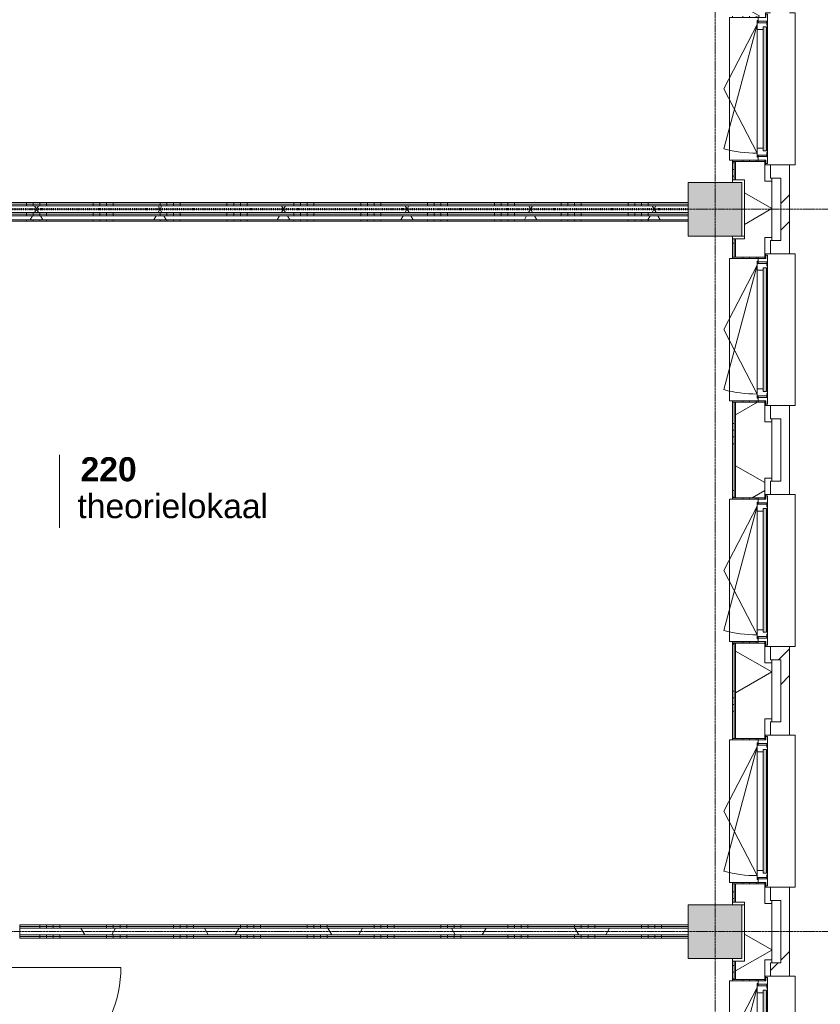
# Model space of a CAD drawing. Header units: millimetres. Extents: x -6115 to 78411, y -6358 to 59618.
# Tile 83 of 99: x 65000 to 70988, y 15657 to 23017. Entities that reach past the tile are written whole.
import ezdxf

# ---------------------------------------------------------------- set-up
doc = ezdxf.new("R2010")
doc.units = ezdxf.units.MM
for name, pattern in [('Dash', [6.35, 3.175, -3.175]), ('Dash dot', [15.875, 6.35, -4.7625, 0, -4.7625]), ('stramien', [22.225, 12.7, -3.175, 3.175, -3.175])]:
    doc.linetypes.add(name, pattern=pattern)
for name, color, linetype, lineweight in [('00_Algemeen', 7, 'Continuous', 35), ('05_Bouwplaatsvoorzieningen', 7, 'Continuous', 9), ('22_Metselwerk', 7, 'Continuous', 9), ('25_Metaalconstructiewerk', 7, 'Continuous', 9), ('30_Kozijnen-ramen-deuren', 7, 'Continuous', 9), ('42_Dekvloeren en vloersystemen', 7, 'Continuous', 9)]:
    doc.layers.add(name, color=color, linetype=linetype, lineweight=lineweight)
doc.styles.add('Arial_1', font='arial.ttf', dxfattribs={"height": 180})
doc.styles.add('Arial_B', font='arialbd.ttf', dxfattribs={"height": 180})
pattern_1 = [(270, (67300, 16250), (500, 2e-12), []), (270, (67250, 16250), (500, 2e-12), []), (270, (67200, 16250), (500, 2e-12), []), (270, (67150, 16250), (500, 2e-12), [])]
pattern_2 = [(60, (0, 0), (-692.82, 400), []), (120, (0, 0), (-692.82, -400), [])]
pattern_3 = [(270, (65700, 21650), (500, 2e-12), []), (270, (65650, 21650), (500, 2e-12), []), (270, (65600, 21650), (500, 2e-12), []), (270, (65550, 21650), (500, 2e-12), [])]
pattern_4 = [(45, (400, -4e-13), (-565.6854, 565.6854), []), (45, (600, -6e-13), (-565.6854, 565.6854), [])]

# ---------------------------------------------------------------- blocks, each defined once
blk = doc.blocks.new('Direct Shape - 2410-10368 v1 - IFC-model constructie _zonder onderbouw_ _MM21228_-1202395-02 tweede verdieping overzicht')
at = {"layer": '25_Metaalconstructiewerk'}
blk.add_hatch(color=256, dxfattribs=at).paths.add_polyline_path([(-200, -200), (200, -200), (200, 200), (-200, 200), (-200, 5.9)])
for p, q in [((200, 200), (-200, 200)), ((-200, 200), (-200, -200)), ((200, -200), (200, 200)), ((-200, -200), (200, -200))]:
    blk.add_line(p, q, dxfattribs=at)
blk = doc.blocks.new('Direct Shape - NLRS_28_SC_TLB_kolom vierkant prefab_gen_AT_kolom vierkant_gen_lxb 400x400_800312-1202490-02 tweede verdieping overzicht')
blk.add_blockref('Direct Shape - 2410-10368 v1 - IFC-model constructie _zonder onderbouw_ _MM21228_-1202395-02 tweede verdieping overzicht', (0, 0))
blk = doc.blocks.new('Direct Shape - NLRS_28_SC_TLB_kolom vierkant prefab_gen_AT_kolom vierkant_gen_lxb 400x400_800314-1202492-02 tweede verdieping overzicht')
blk.add_blockref('Direct Shape - 2410-10368 v1 - IFC-model constructie _zonder onderbouw_ _MM21228_-1202395-02 tweede verdieping overzicht', (0, 0))
blk = doc.blocks.new('2410-10368 v1 - IFC-model constructie _zonder onderbouw_ _MM21228__ifc-1-02 tweede verdieping overzicht')
at = {"layer": '25_Metaalconstructiewerk', "lineweight": 9}
for name, p in [('Direct Shape - NLRS_28_SC_TLB_kolom vierkant prefab_gen_AT_kolom vierkant_gen_lxb 400x400_800314-1202492-02 tweede verdieping overzicht', (70200, 21600)), ('Direct Shape - NLRS_28_SC_TLB_kolom vierkant prefab_gen_AT_kolom vierkant_gen_lxb 400x400_800312-1202490-02 tweede verdieping overzicht', (70200, 16200))]:
    blk.add_blockref(name, p, dxfattribs=at)
blk = doc.blocks.new('31_AEE_kozijnen_KA1_CS77 - AEE_CS 77_Raam merk A1-6832846-02 tweede verdieping overzicht')
at = {"layer": '30_Kozijnen-ramen-deuren', "true_color": 0xcccccc}
blk.add_hatch(color=254, dxfattribs=at).paths.add_polyline_path([(-462.5, -231.3), (462.5, -231.3), (462.5, -207.3), (-462.5, -207.3)])
at = {"layer": '30_Kozijnen-ramen-deuren'}
for p, q in [((-481.5, -199.5), (-557.5, -199.5)), ((-557.5, -199.5), (-557.5, -212.3)), ((-557.5, -212.3), (-532.5, -212.3)), ((-532.5, -212.3), (-532.5, -267.5)), ((-506.5, -203.3), (-481.5, -203.3)), ((-506.5, -267.5), (-506.5, -203.3)), ((-494.5, -203.8), (-494.5, -272.5)), ((-476.5, -203.8), (-494.5, -203.8)), ((-481.5, -199.5), (-476.5, -199.5)), ((-481.5, -203.3), (-481.5, -199.5)), ((-476.5, -203.3), (-481.5, -203.3)), ((-443.5, -199.5), (-476.5, -199.5)), ((-476.5, -199.5), (-476.5, -203.8)), ((-462.5, -231.3), (-462.5, -207.3)), ((-462.5, -231.3), (-462.5, -207.3)), ((-462.5, -207.3), (462.5, -207.3)), ((443.5, -199.5), (-443.5, -199.5)), ((-443.5, -207.3), (-443.5, -199.5)), ((443.5, -199.5), (443.5, -207.3)), ((476.5, -199.5), (443.5, -199.5)), ((462.5, -207.3), (462.5, -231.3)), ((462.5, -231.3), (462.5, -207.3)), ((476.5, -199.5), (481.5, -199.5)), ((476.5, -203.8), (476.5, -199.5)), ((481.5, -203.3), (476.5, -203.3)), ((494.5, -203.8), (476.5, -203.8)), ((481.5, -199.5), (481.5, -203.3)), ((557.5, -199.5), (481.5, -199.5)), ((481.5, -203.3), (506.5, -203.3)), ((494.5, -272.5), (494.5, -203.8)), ((506.5, -203.3), (506.5, -267.5)), ((532.5, -267.5), (532.5, -212.3)), ((532.5, -212.3), (557.5, -212.3)), ((557.5, -212.3), (557.5, -199.5)), ((-532.5, -267.5), (-506.5, -267.5)), ((-494.5, -272.5), (-511.5, -272.5)), ((-511.5, -272.5), (-511.5, -276.5)), ((-511.5, -276.5), (-443.5, -276.5)), ((-494.5, -267.5), (-506.5, -267.5)), ((-481.5, -276.5), (0, -525.7)), ((-481.5, -276.5), (448.7, -525.7)), ((462.5, -231.3), (-462.5, -231.3)), ((-443.5, -276.5), (-443.5, -231.3)), ((443.5, -276.5), (-443.5, -276.5)), ((0, -525.7), (481.5, -276.5)), ((443.5, -231.3), (443.5, -276.5)), ((443.5, -276.5), (511.5, -276.5)), ((506.5, -267.5), (494.5, -267.5)), ((511.5, -272.5), (494.5, -272.5)), ((506.5, -267.5), (532.5, -267.5)), ((511.5, -276.5), (511.5, -272.5))]:
    blk.add_line(p, q, dxfattribs=at)
blk.add_arc((-481.5, -276.5), 963, 345, 360, dxfattribs=at)
blk = doc.blocks.new('31_AEE_DAI_Dagkant_Interieur - Zonder Onderkant-V104-02 tweede verdieping overzicht')
at = {"layer": '05_Bouwplaatsvoorzieningen'}
h = blk.add_hatch(dxfattribs=at)
h.set_pattern_fill('FP_209', color=256, style=0, pattern_type=2)
h.set_pattern_definition([(180, (15300, -70591.5), (6e-14, -500), []), (180, (15300, -70541.5), (6e-14, -500), []), (180, (15300, -70491.5), (6e-14, -500), []), (180, (15300, -70441.5), (6e-14, -500), [])])
h.paths.add_polyline_path([(542.5, -267.5), (533, -267.5), (533, -461.5), (542.5, -461.5), (542.5, -437)])
h.paths.add_polyline_path([(-533, -267.5), (-542.5, -267.5), (-542.5, -461.5), (-533, -461.5), (-533, -371.5)])
for p, q in [((-533, -267.5), (-542.5, -267.5)), ((-533, -461.5), (-533, -267.5)), ((533, -267.5), (533, -461.5)), ((542.5, -267.5), (533, -267.5)), ((-542.5, -461.5), (-533, -461.5)), ((533, -461.5), (542.5, -461.5))]:
    blk.add_line(p, q, dxfattribs=at)
blk = doc.blocks.new('42_AEE_VE_vensterbank - Standaard-6843292-02 tweede verdieping overzicht')
at = {"layer": '05_Bouwplaatsvoorzieningen'}
for p, q in [((-532.5, -482.5), (-532.5, -267.5)), ((532.5, -267.5), (532.5, -482.5)), ((-532.5, -482.5), (532.5, -482.5))]:
    blk.add_line(p, q, dxfattribs=at)
blk = doc.blocks.new('31_AEE_DAI_Dagkant_Interieur - Zonder Onderkant-V107-02 tweede verdieping overzicht')
at = {"layer": '05_Bouwplaatsvoorzieningen'}
h = blk.add_hatch(dxfattribs=at)
h.set_pattern_fill('FP_212', color=256, style=0, pattern_type=2)
h.set_pattern_definition([(180, (20700, -70591.5), (6e-14, -500), []), (180, (20700, -70541.5), (6e-14, -500), []), (180, (20700, -70491.5), (6e-14, -500), []), (180, (20700, -70441.5), (6e-14, -500), [])])
h.paths.add_polyline_path([(542.5, -267.5), (533, -267.5), (533, -461.5), (542.5, -461.5), (542.5, -437)])
h.paths.add_polyline_path([(-533, -267.5), (-542.5, -267.5), (-542.5, -461.5), (-533, -461.5), (-533, -371.5)])
for p, q in [((-533, -267.5), (-542.5, -267.5)), ((-533, -461.5), (-533, -267.5)), ((533, -267.5), (533, -461.5)), ((542.5, -267.5), (533, -267.5)), ((-542.5, -461.5), (-533, -461.5)), ((533, -461.5), (542.5, -461.5))]:
    blk.add_line(p, q, dxfattribs=at)
blk = doc.blocks.new('31_AEE_DAI_Dagkant_Interieur - Zonder Onderkant-V108-02 tweede verdieping overzicht')
at = {"layer": '05_Bouwplaatsvoorzieningen'}
h = blk.add_hatch(dxfattribs=at)
h.set_pattern_fill('FP_213', color=256, style=0, pattern_type=2)
h.set_pattern_definition([(180, (18900, -70591.5), (6e-14, -500), []), (180, (18900, -70541.5), (6e-14, -500), []), (180, (18900, -70491.5), (6e-14, -500), []), (180, (18900, -70441.5), (6e-14, -500), [])])
h.paths.add_polyline_path([(542.5, -267.5), (533, -267.5), (533, -461.5), (542.5, -461.5), (542.5, -437)])
h.paths.add_polyline_path([(-533, -267.5), (-542.5, -267.5), (-542.5, -461.5), (-533, -461.5), (-533, -437)])
for p, q in [((-533, -267.5), (-542.5, -267.5)), ((-533, -461.5), (-533, -267.5)), ((533, -267.5), (533, -461.5)), ((542.5, -267.5), (533, -267.5)), ((-542.5, -461.5), (-533, -461.5)), ((533, -461.5), (542.5, -461.5))]:
    blk.add_line(p, q, dxfattribs=at)
blk = doc.blocks.new('31_AEE_DAI_Dagkant_Interieur - Zonder Onderkant-V109-02 tweede verdieping overzicht')
at = {"layer": '05_Bouwplaatsvoorzieningen'}
h = blk.add_hatch(dxfattribs=at)
h.set_pattern_fill('FP_214', color=256, style=0, pattern_type=2)
h.set_pattern_definition([(180, (17100, -70591.5), (6e-14, -500), []), (180, (17100, -70541.5), (6e-14, -500), []), (180, (17100, -70491.5), (6e-14, -500), []), (180, (17100, -70441.5), (6e-14, -500), [])])
h.paths.add_polyline_path([(542.5, -267.5), (533, -267.5), (533, -461.5), (542.5, -461.5), (542.5, -371.5)])
h.paths.add_polyline_path([(-533, -267.5), (-542.5, -267.5), (-542.5, -461.5), (-533, -461.5), (-533, -437)])
for p, q in [((-533, -267.5), (-542.5, -267.5)), ((-533, -461.5), (-533, -267.5)), ((533, -267.5), (533, -461.5)), ((542.5, -267.5), (533, -267.5)), ((-542.5, -461.5), (-533, -461.5)), ((533, -461.5), (542.5, -461.5))]:
    blk.add_line(p, q, dxfattribs=at)
blk = doc.blocks.new('31_AEE_DAI_Dagkant_Interieur - Zonder Onderkant-V112-02 tweede verdieping overzicht')
at = {"layer": '05_Bouwplaatsvoorzieningen'}
h = blk.add_hatch(dxfattribs=at)
h.set_pattern_fill('FP_217', color=256, style=0, pattern_type=2)
h.set_pattern_definition([(180, (22500, -70591.5), (6e-14, -500), []), (180, (22500, -70541.5), (6e-14, -500), []), (180, (22500, -70491.5), (6e-14, -500), []), (180, (22500, -70441.5), (6e-14, -500), [])])
h.paths.add_polyline_path([(542.5, -267.5), (533, -267.5), (533, -461.5), (542.5, -461.5), (542.5, -371.5)])
h.paths.add_polyline_path([(-533, -267.5), (-542.5, -267.5), (-542.5, -461.5), (-533, -461.5), (-533, -437)])
for p, q in [((-533, -267.5), (-542.5, -267.5)), ((-533, -461.5), (-533, -267.5)), ((533, -267.5), (533, -461.5)), ((542.5, -267.5), (533, -267.5)), ((-542.5, -461.5), (-533, -461.5)), ((533, -461.5), (542.5, -461.5))]:
    blk.add_line(p, q, dxfattribs=at)
blk = doc.blocks.new('21_AEE_WA_lekdorpel - 21_AEE_WA_lekdorpel-6866276-02 tweede verdieping overzicht')
at = {"layer": '05_Bouwplaatsvoorzieningen'}
for p, q in [((-567.5, -34), (-567.5, 8)), ((-567.5, 8), (567.5, 8)), ((567.5, 8), (567.5, -34)), ((-567.5, -213), (-567.5, -176)), ((-567.5, -215), (-567.5, -213)), ((-532.5, -213), (-567.5, -213)), ((-532.5, -215), (-567.5, -215)), ((567.5, -213), (532.5, -213)), ((567.5, -215), (532.5, -215)), ((567.5, -176), (567.5, -213)), ((567.5, -213), (567.5, -215))]:
    blk.add_line(p, q, dxfattribs=at)
blk = doc.blocks.new('30_AEE_VO_draairichting - 30_AEE_VO_draairichting-8193140-02 tweede verdieping overzicht')
at = {"layer": '30_Kozijnen-ramen-deuren'}
blk.add_line((-450, 900), (-450, 0), dxfattribs=at)
blk.add_arc((-450, 0), 900, 360, 90, dxfattribs=at)
blk = doc.blocks.new('00_AEE_tag_ruimte_klein - Naam _ nummer-752176-02 tweede verdieping overzicht')
at = {"layer": '00_Algemeen', "lineweight": 9}
for p, q in [((-8.061, 7.172), (-8.061, 4.245)), ((-8.061, 4.468), (-8.061, 1.718))]:
    blk.add_line(p, q, dxfattribs=at)

msp = doc.modelspace()

# ---------------------------------------------------------------- hatches: boundary and pattern name
at = {"layer": '22_Metselwerk'}
h = msp.add_hatch(dxfattribs=at)
h.set_pattern_fill('FP_206', color=256, angle=45, style=0, pattern_type=2)
h.set_pattern_definition(pattern_4)
h.paths.add_polyline_path([(70757.5, 4908.5), (70757.5, 5732.5), (70691.5, 5732.5), (70691.5, 4908.5)])
h.paths.add_polyline_path([(70757.5, 6867.5), (70757.5, 7532.5), (70691.5, 7532.5), (70691.5, 6867.5)])
h.paths.add_polyline_path([(70757.5, 8667.5), (70757.5, 9332.5), (70691.5, 9332.5), (70691.5, 8667.5), (70740.2, 8667.5)])
h.paths.add_polyline_path([(70757.5, 10467.5), (70757.5, 11132.5), (70691.5, 11132.5), (70691.5, 10467.5), (70740.2, 10467.5)])
h.paths.add_polyline_path([(70757.5, 12267.5), (70757.5, 12932.5), (70691.5, 12932.5), (70691.5, 12267.5)])
h.paths.add_polyline_path([(70757.5, 14067.5), (70757.5, 14732.5), (70691.5, 14732.5), (70691.5, 14067.5), (70740.2, 14067.5)])
h.paths.add_polyline_path([(70757.5, 15867.5), (70757.5, 16532.5), (70691.5, 16532.5), (70691.5, 15867.5), (70740.2, 15867.5)])
h.paths.add_polyline_path([(70757.5, 17667.5), (70757.5, 18332.5), (70691.5, 18332.5), (70691.5, 17667.5), (70740.2, 17667.5)])
h.paths.add_polyline_path([(70757.5, 19467.5), (70757.5, 20132.5), (70691.5, 20132.5), (70691.5, 19467.5), (70740.2, 19467.5)])
h.paths.add_polyline_path([(70757.5, 21267.5), (70757.5, 21932.5), (70691.5, 21932.5), (70691.5, 21267.5), (70740.2, 21267.5)])
h.paths.add_polyline_path([(70757.5, 23067.5), (70757.5, 23732.5), (70691.5, 23732.5), (70691.5, 23067.5), (70740.2, 23067.5)])
h.paths.add_polyline_path([(70757.5, 24867.5), (70757.5, 25532.5), (70691.5, 25532.5), (70691.5, 24867.5), (70740.2, 24867.5)])
h.paths.add_polyline_path([(70757.5, 26667.5), (70757.5, 27332.5), (70691.5, 27332.5), (70691.5, 26667.5), (70740.2, 26667.5)])
h.paths.add_polyline_path([(70757.5, 28467.5), (70757.5, 29132.5), (70691.5, 29132.5), (70691.5, 28467.5), (70740.2, 28467.5)])
h.paths.add_polyline_path([(70757.5, 30267.5), (70757.5, 30932.5), (70691.5, 30932.5), (70691.5, 30267.5)])
h.paths.add_polyline_path([(70757.5, 32067.5), (70757.5, 32732.5), (70691.5, 32732.5), (70691.5, 32067.5), (70740.2, 32067.5)])
h.paths.add_polyline_path([(70757.5, 33867.5), (70757.5, 34532.5), (70691.5, 34532.5), (70691.5, 33867.5), (70740.2, 33867.5)])
h.paths.add_polyline_path([(70757.5, 35667.5), (70757.5, 36332.5), (70691.5, 36332.5), (70691.5, 35667.5)])
h.paths.add_polyline_path([(70757.5, 37467.5), (70757.5, 38132.5), (70691.5, 38132.5), (70691.5, 37467.5), (70740.2, 37467.5)])
h.paths.add_polyline_path([(70757.5, 39267.5), (70757.5, 39932.5), (70691.5, 39932.5), (70691.5, 39267.5), (70740.2, 39267.5)])
h.paths.add_polyline_path([(70757.5, 41067.5), (70757.5, 41732.5), (70691.5, 41732.5), (70691.5, 41067.5)])
h.paths.add_polyline_path([(70757.5, 42867.5), (70757.5, 43532.5), (70691.5, 43532.5), (70691.5, 42867.5), (70740.2, 42867.5)])
h.paths.add_polyline_path([(70757.5, 44667.5), (70757.5, 45332.5), (70691.5, 45332.5), (70691.5, 44667.5)])
h.paths.add_polyline_path([(70757.5, 46467.5), (70757.5, 47139), (70691.5, 47139), (70691.5, 46467.5), (70740.2, 46467.5)])
h.paths.add_polyline_path([(70757.5, 48274), (70757.5, 49157), (70691.5, 49157), (70691.5, 48274), (70740.2, 48274)])
h = msp.add_hatch(dxfattribs=at)
h.set_pattern_fill('FP_205', color=256, angle=60, style=0, pattern_type=2)
h.set_pattern_definition([(150, (70624.5, 27147.25), (-300, -519.615), []), (210, (70624.5, 27147.25), (300, -519.615), [])])
h.paths.add_polyline_path([(70420, 5245.5), (70624.5, 5245.5), (70624.5, 5610), (70572.5, 5610), (70572.5, 5757.5), (70354.5, 5757.5), (70354.5, 5620), (70420, 5620), (70420, 5257.5)])
h.paths.add_polyline_path([(70572.5, 6842.5), (70572.5, 6990), (70624.5, 6990), (70624.5, 7410), (70572.5, 7410), (70572.5, 7557.5), (70354.5, 7557.5), (70354.5, 6842.5)])
h.paths.add_polyline_path([(70572.5, 8642.5), (70572.5, 8790), (70624.5, 8790), (70624.5, 9210), (70572.5, 9210), (70572.5, 9357.5), (70354.5, 9357.5), (70354.5, 8642.5)])
h.paths.add_polyline_path([(70572.5, 10442.5), (70572.5, 10590), (70624.5, 10590), (70624.5, 11010), (70572.5, 11010), (70572.5, 11157.5), (70354.5, 11157.5), (70354.5, 11020), (70420, 11020), (70420, 10580), (70354.5, 10580), (70354.5, 10442.5)])
h.paths.add_polyline_path([(70572.5, 12242.5), (70572.5, 12390), (70624.5, 12390), (70624.5, 12810), (70572.5, 12810), (70572.5, 12957.5), (70354.5, 12957.5), (70354.5, 12242.5)])
h.paths.add_polyline_path([(70572.5, 14042.5), (70572.5, 14190), (70624.5, 14190), (70624.5, 14610), (70572.5, 14610), (70572.5, 14757.5), (70354.5, 14757.5), (70354.5, 14042.5)])
h.paths.add_polyline_path([(70572.5, 15842.5), (70572.5, 15990), (70624.5, 15990), (70624.5, 16410), (70572.5, 16410), (70572.5, 16557.5), (70354.5, 16557.5), (70354.5, 16420), (70420, 16420), (70420, 15980), (70354.5, 15980), (70354.5, 15842.5)])
h.paths.add_polyline_path([(70572.5, 17642.5), (70572.5, 17790), (70624.5, 17790), (70624.5, 18210), (70572.5, 18210), (70572.5, 18357.5), (70354.5, 18357.5), (70354.5, 17642.5)])
h.paths.add_polyline_path([(70572.5, 19442.5), (70572.5, 19590), (70624.5, 19590), (70624.5, 20010), (70572.5, 20010), (70572.5, 20157.5), (70354.5, 20157.5), (70354.5, 19442.5)])
h.paths.add_polyline_path([(70572.5, 21242.5), (70572.5, 21390), (70624.5, 21390), (70624.5, 21810), (70572.5, 21810), (70572.5, 21957.5), (70354.5, 21957.5), (70354.5, 21820), (70420, 21820), (70420, 21380), (70354.5, 21380), (70354.5, 21242.5)])
h.paths.add_polyline_path([(70572.5, 23042.5), (70572.5, 23190), (70624.5, 23190), (70624.5, 23610), (70572.5, 23610), (70572.5, 23757.5), (70354.5, 23757.5), (70354.5, 23042.5)])
h.paths.add_polyline_path([(70572.5, 24842.5), (70572.5, 24990), (70624.5, 24990), (70624.5, 25410), (70572.5, 25410), (70572.5, 25557.5), (70354.5, 25557.5), (70354.5, 24842.5)])
h.paths.add_polyline_path([(70572.5, 26642.5), (70572.5, 26790), (70624.5, 26790), (70624.5, 27210), (70572.5, 27210), (70572.5, 27357.5), (70354.5, 27357.5), (70354.5, 27220), (70420, 27220), (70420, 26780), (70354.5, 26780), (70354.5, 26642.5)])
h.paths.add_polyline_path([(70572.5, 28442.5), (70572.5, 28590), (70624.5, 28590), (70624.5, 29010), (70572.5, 29010), (70572.5, 29157.5), (70354.5, 29157.5), (70354.5, 28442.5)])
h.paths.add_polyline_path([(70572.5, 30242.5), (70572.5, 30390), (70624.5, 30390), (70624.5, 30810), (70572.5, 30810), (70572.5, 30957.5), (70354.5, 30957.5), (70354.5, 30242.5)])
h.paths.add_polyline_path([(70572.5, 32042.5), (70572.5, 32190), (70624.5, 32190), (70624.5, 32610), (70572.5, 32610), (70572.5, 32757.5), (70354.5, 32757.5), (70354.5, 32620), (70420, 32620), (70420, 32180), (70354.5, 32180), (70354.5, 32042.5)])
h.paths.add_polyline_path([(70572.5, 33842.5), (70572.5, 33990), (70624.5, 33990), (70624.5, 34410), (70572.5, 34410), (70572.5, 34557.5), (70354.5, 34557.5), (70354.5, 33842.5)])
h.paths.add_polyline_path([(70572.5, 35642.5), (70572.5, 35790), (70624.5, 35790), (70624.5, 36210), (70572.5, 36210), (70572.5, 36357.5), (70354.5, 36357.5), (70354.5, 35642.5)])
h.paths.add_polyline_path([(70572.5, 37442.5), (70572.5, 37590), (70624.5, 37590), (70624.5, 38010), (70572.5, 38010), (70572.5, 38157.5), (70354.5, 38157.5), (70354.5, 38020), (70420, 38020), (70420, 37580), (70354.5, 37580), (70354.5, 37442.5)])
h.paths.add_polyline_path([(70572.5, 39242.5), (70572.5, 39390), (70624.5, 39390), (70624.5, 39810), (70572.5, 39810), (70572.5, 39957.5), (70354.5, 39957.5), (70354.5, 39242.5)])
h.paths.add_polyline_path([(70572.5, 41042.5), (70572.5, 41190), (70624.5, 41190), (70624.5, 41610), (70572.5, 41610), (70572.5, 41757.5), (70354.5, 41757.5), (70354.5, 41042.5)])
h.paths.add_polyline_path([(70572.5, 42842.5), (70572.5, 42990), (70624.5, 42990), (70624.5, 43410), (70572.5, 43410), (70572.5, 43557.5), (70354.5, 43557.5), (70354.5, 43420), (70420, 43420), (70420, 42980), (70354.5, 42980), (70354.5, 42842.5)])
h.paths.add_polyline_path([(70572.5, 44642.5), (70572.5, 44790), (70624.5, 44790), (70624.5, 45210), (70572.5, 45210), (70572.5, 45357.5), (70354.5, 45357.5), (70354.5, 44642.5)])
h.paths.add_polyline_path([(70572.5, 46442.5), (70572.5, 46590), (70624.5, 46590), (70624.5, 47016.5), (70572.5, 47016.5), (70572.5, 47164), (70354.5, 47164), (70354.5, 46442.5)])
h.paths.add_polyline_path([(70572.5, 48249), (70572.5, 48396.5), (70624.5, 48396.5), (70624.5, 49024.5), (70354.5, 49024.5), (70354.5, 48820), (70420, 48820), (70420, 48380), (70354.5, 48380), (70354.5, 48249)])
h = msp.add_hatch(dxfattribs=at)
h.set_pattern_fill('FP_204', color=256, angle=90, style=0, pattern_type=2)
h.set_pattern_definition([(180, (70624.5, 27347.25), (2e-12, -500), []), (180, (70624.5, 27397.25), (2e-12, -500), []), (180, (70624.5, 27447.25), (2e-12, -500), []), (180, (70624.5, 27497.25), (2e-12, -500), [])])
h.paths.add_polyline_path([(70330, 5620), (70342.5, 5620), (70342.5, 5757.5), (70330, 5757.5)])
h.paths.add_polyline_path([(70342.5, 6842.5), (70342.5, 7557.5), (70330, 7557.5), (70330, 6842.5)])
h.paths.add_polyline_path([(70342.5, 8642.5), (70342.5, 9357.5), (70330, 9357.5), (70330, 8642.5)])
h.paths.add_polyline_path([(70342.5, 10442.5), (70342.5, 10580), (70330, 10580), (70330, 10442.5)])
h.paths.add_polyline_path([(70342.5, 11020), (70342.5, 11157.5), (70330, 11157.5), (70330, 11020)])
h.paths.add_polyline_path([(70342.5, 12242.5), (70342.5, 12957.5), (70330, 12957.5), (70330, 12242.5)])
h.paths.add_polyline_path([(70342.5, 14042.5), (70342.5, 14757.5), (70330, 14757.5), (70330, 14042.5)])
h.paths.add_polyline_path([(70342.5, 15842.5), (70342.5, 15980), (70330, 15980), (70330, 15842.5)])
h.paths.add_polyline_path([(70330, 16420), (70342.5, 16420), (70342.5, 16557.5), (70330, 16557.5)])
h.paths.add_polyline_path([(70342.5, 17642.5), (70342.5, 18357.5), (70330, 18357.5), (70330, 17642.5)])
h.paths.add_polyline_path([(70342.5, 19442.5), (70342.5, 20157.5), (70330, 20157.5), (70330, 19442.5)])
h.paths.add_polyline_path([(70342.5, 21242.5), (70342.5, 21380), (70330, 21380), (70330, 21242.5)])
h.paths.add_polyline_path([(70330, 21820), (70342.5, 21820), (70342.5, 21957.5), (70330, 21957.5)])
h.paths.add_polyline_path([(70342.5, 23042.5), (70342.5, 23757.5), (70330, 23757.5), (70330, 23042.5)])
h.paths.add_polyline_path([(70342.5, 24842.5), (70342.5, 25557.5), (70330, 25557.5), (70330, 24842.5)])
h.paths.add_polyline_path([(70342.5, 26642.5), (70342.5, 26780), (70330, 26780), (70330, 26642.5)])
h.paths.add_polyline_path([(70342.5, 27220), (70342.5, 27357.5), (70330, 27357.5), (70330, 27220)])
h.paths.add_polyline_path([(70342.5, 28442.5), (70342.5, 29157.5), (70330, 29157.5), (70330, 28442.5)])
h.paths.add_polyline_path([(70342.5, 30242.5), (70342.5, 30957.5), (70330, 30957.5), (70330, 30242.5)])
h.paths.add_polyline_path([(70342.5, 32042.5), (70342.5, 32180), (70330, 32180), (70330, 32042.5)])
h.paths.add_polyline_path([(70330, 32620), (70342.5, 32620), (70342.5, 32757.5), (70330, 32757.5), (70330, 32668.8)])
h.paths.add_polyline_path([(70342.5, 33842.5), (70342.5, 34557.5), (70330, 34557.5), (70330, 33842.5)])
h.paths.add_polyline_path([(70342.5, 35642.5), (70342.5, 36357.5), (70330, 36357.5), (70330, 35642.5)])
h.paths.add_polyline_path([(70342.5, 37442.5), (70342.5, 37580), (70330, 37580), (70330, 37442.5)])
h.paths.add_polyline_path([(70330, 38020), (70342.5, 38020), (70342.5, 38157.5), (70330, 38157.5)])
h.paths.add_polyline_path([(70342.5, 39242.5), (70342.5, 39957.5), (70330, 39957.5), (70330, 39242.5)])
h.paths.add_polyline_path([(70342.5, 41042.5), (70342.5, 41757.5), (70330, 41757.5), (70330, 41042.5)])
h.paths.add_polyline_path([(70342.5, 42842.5), (70342.5, 42980), (70330, 42980), (70330, 42842.5)])
h.paths.add_polyline_path([(70330, 43420), (70342.5, 43420), (70342.5, 43557.5), (70330, 43557.5)])
h.paths.add_polyline_path([(70342.5, 44642.5), (70342.5, 45357.5), (70330, 45357.5), (70330, 44642.5)])
h.paths.add_polyline_path([(70342.5, 46442.5), (70342.5, 47164), (70330, 47164), (70330, 46442.5)])
h.paths.add_polyline_path([(70342.5, 48249), (70342.5, 48380), (70330, 48380), (70330, 48249)])
h = msp.add_hatch(dxfattribs=at)
h.set_pattern_fill('FP_14', color=256, angle=-270, style=0, pattern_type=2)
h.set_pattern_definition(pattern_3)
h.paths.add_polyline_path([(70000, 21637.5), (70000, 21650), (61800, 21650), (61800, 21637.5), (68927.3, 21637.5)])
h = msp.add_hatch(dxfattribs=at)
h.set_pattern_fill('FP_14', color=256, angle=-270, style=0, pattern_type=2)
h.set_pattern_definition(pattern_3)
h.paths.add_polyline_path([(70000, 21625), (70000, 21637.5), (61800, 21637.5), (61800, 21625), (68927.3, 21625)])
h = msp.add_hatch(dxfattribs=at)
h.set_pattern_fill('FP_2', color=256, angle=60, style=0, pattern_type=2)
h.set_pattern_definition(pattern_2)
h.paths.add_polyline_path([(70000, 21575), (70000, 21625), (61800, 21625), (61800, 21575), (68927.3, 21575)])
h = msp.add_hatch(dxfattribs=at)
h.set_pattern_fill('FP_14', color=256, angle=-270, style=0, pattern_type=2)
h.set_pattern_definition(pattern_3)
h.paths.add_polyline_path([(70000, 21562.5), (70000, 21575), (61800, 21575), (61800, 21562.5), (68927.3, 21562.5)])
h = msp.add_hatch(dxfattribs=at)
h.set_pattern_fill('FP_2', color=256, angle=60, style=0, pattern_type=2)
h.set_pattern_definition(pattern_2)
h.paths.add_polyline_path([(70000, 21520), (70000, 21550), (61775, 21550), (61775, 21520), (68927.3, 21520)])
h = msp.add_hatch(dxfattribs=at)
h.set_pattern_fill('FP_14', color=256, angle=-270, style=0, pattern_type=2)
h.set_pattern_definition(pattern_3)
h.paths.add_polyline_path([(70000, 21550), (70000, 21562.5), (61800, 21562.5), (61800, 21550), (68927.3, 21550)])
h = msp.add_hatch(dxfattribs=at)
h.set_pattern_fill('FP_305', color=256, angle=-270, style=0, pattern_type=2)
h.set_pattern_definition([(270, (65700, 21550), (500, 2e-12), []), (270, (65650, 21550), (500, 2e-12), []), (270, (65600, 21550), (500, 2e-12), []), (270, (65550, 21550), (500, 2e-12), [])])
h.paths.add_polyline_path([(70000, 21510), (70000, 21520), (61800, 21520), (61800, 21510), (68927.3, 21510)])
h = msp.add_hatch(dxfattribs=at)
h.set_pattern_fill('FP_385', color=256, angle=45, style=0, pattern_type=2)
h.set_pattern_definition(pattern_4)
h.paths.add_polyline_path([(70691.5, 21267.5), (70691.5, 21367.5), (70615.5, 21367.5), (70615.5, 21267.5)])
h = msp.add_hatch(dxfattribs=at)
h.set_pattern_fill('FP_173', color=256, angle=45, style=0, pattern_type=2)
h.set_pattern_definition(pattern_4)
h.paths.add_polyline_path([(70691.5, 18232.5), (70691.5, 18332.5), (70615.5, 18332.5), (70615.5, 18232.5)])
h = msp.add_hatch(dxfattribs=at)
h.set_pattern_fill('FP_13', color=256, angle=-270, style=0, pattern_type=2)
h.set_pattern_definition(pattern_1)
h.paths.add_polyline_path([(70000, 16237.5), (70000, 16250), (65000, 16250), (65000, 16237.5), (68927.3, 16237.5)])
h = msp.add_hatch(dxfattribs=at)
h.set_pattern_fill('FP_13', color=256, angle=-270, style=0, pattern_type=2)
h.set_pattern_definition(pattern_1)
h.paths.add_polyline_path([(70000, 16225), (70000, 16237.5), (65000, 16237.5), (65000, 16225), (68927.3, 16225)])
h = msp.add_hatch(dxfattribs=at)
h.set_pattern_fill('FP_2', color=256, angle=60, style=0, pattern_type=2)
h.set_pattern_definition(pattern_2)
h.paths.add_polyline_path([(70000, 16175), (70000, 16225), (65000, 16225), (65000, 16175), (68927.3, 16175)])
h = msp.add_hatch(dxfattribs=at)
h.set_pattern_fill('FP_13', color=256, angle=-270, style=0, pattern_type=2)
h.set_pattern_definition(pattern_1)
h.paths.add_polyline_path([(70000, 16162.5), (70000, 16175), (65000, 16175), (65000, 16162.5), (68927.3, 16162.5)])
h = msp.add_hatch(dxfattribs=at)
h.set_pattern_fill('FP_13', color=256, angle=-270, style=0, pattern_type=2)
h.set_pattern_definition(pattern_1)
h.paths.add_polyline_path([(70000, 16150), (70000, 16162.5), (65000, 16162.5), (65000, 16150), (68927.3, 16150)])
h = msp.add_hatch(dxfattribs=at)
h.set_pattern_fill('FP_385', color=256, angle=45, style=0, pattern_type=2)
h.set_pattern_definition(pattern_4)
h.paths.add_polyline_path([(70691.5, 15867.5), (70691.5, 15967.5), (70615.5, 15967.5), (70615.5, 15867.5)])

# ---------------------------------------------------------------- linework, layer by layer
at = {"layer": '00_Algemeen', "color": 150, "linetype": 'stramien', "lineweight": 9, "true_color": 0x0080ff}
for p, q in [((70200, -4950.1), (70200, 59018.3)), ((77811.4, 21600), (-5515.3, 21600)), ((77811.4, 16200), (-5515.3, 16200))]:
    msp.add_line(p, q, dxfattribs=at)
at = {"layer": '00_Algemeen', "color": 96, "linetype": 'Dash dot', "lineweight": 50, "true_color": 0x008000}
msp.add_line((70000, 21600), (54150, 21600), dxfattribs=at)
at = {"layer": '00_Algemeen', "linetype": 'Dash', "lineweight": 9}
for p, q in [((70400, 21400), (70420, 21400)), ((70400, 16400), (70420, 16400))]:
    msp.add_line(p, q, dxfattribs=at)
at = {"layer": '22_Metselwerk'}
for p, q in [((70330, 21957.5), (70330, 21820)), ((70354.5, 21957.5), (70330, 21957.5)), ((70342.5, 21820), (70342.5, 21957.5)), ((70572.5, 21967.5), (70572.5, 21957.5)), ((70691.5, 21932.5), (70615.5, 21932.5)), ((70615.5, 21932.5), (70615.5, 21832.5)), ((70757.5, 21932.5), (70691.5, 21932.5)), ((70757.5, 21267.5), (70757.5, 21932.5)), ((70330, 21820), (70354.5, 21820)), ((70615.5, 21832.5), (70691.5, 21832.5)), ((70624.5, 21832.5), (70624.5, 21810)), ((70691.5, 21832.5), (70691.5, 21367.5)), ((70000, 21650), (61800, 21650)), ((70000, 21625), (70000, 21650)), ((70000, 21637.5), (61800, 21637.5)), ((70000, 21510), (70000, 21575)), ((70000, 21550), (61775, 21550)), ((70000, 21520), (61775, 21520)), ((70000, 21562.5), (61800, 21562.5)), ((61800, 21510), (70000, 21510)), ((70354.5, 21380), (70330, 21380)), ((70330, 21380), (70330, 21242.5)), ((70342.5, 21242.5), (70342.5, 21380)), ((70691.5, 21367.5), (70615.5, 21367.5)), ((70615.5, 21367.5), (70615.5, 21267.5)), ((70624.5, 21390), (70624.5, 21367.5)), ((70330, 21242.5), (70354.5, 21242.5)), ((70572.5, 21242.5), (70572.5, 21232.5)), ((70615.5, 21267.5), (70757.5, 21267.5)), ((70572.5, 20167.5), (70572.5, 20157.5)), ((70330, 20157.5), (70330, 19442.5)), ((70354.5, 20157.5), (70330, 20157.5)), ((70342.5, 19442.5), (70342.5, 20157.5)), ((70691.5, 20132.5), (70615.5, 20132.5)), ((70615.5, 20132.5), (70615.5, 20032.5)), ((70757.5, 20132.5), (70691.5, 20132.5)), ((70757.5, 19467.5), (70757.5, 20132.5)), ((70615.5, 20032.5), (70691.5, 20032.5)), ((70624.5, 20032.5), (70624.5, 20010)), ((70691.5, 20032.5), (70691.5, 19567.5)), ((70624.5, 19590), (70624.5, 19567.5)), ((70691.5, 19567.5), (70615.5, 19567.5)), ((70615.5, 19567.5), (70615.5, 19467.5)), ((70330, 19442.5), (70354.5, 19442.5)), ((70572.5, 19442.5), (70572.5, 19432.5)), ((70615.5, 19467.5), (70757.5, 19467.5)), ((70330, 18357.5), (70330, 17642.5)), ((70354.5, 18357.5), (70330, 18357.5)), ((70342.5, 17642.5), (70342.5, 18357.5)), ((70572.5, 18367.5), (70572.5, 18357.5)), ((70691.5, 18332.5), (70615.5, 18332.5)), ((70615.5, 18332.5), (70615.5, 18232.5)), ((70757.5, 18332.5), (70691.5, 18332.5)), ((70757.5, 17667.5), (70757.5, 18332.5)), ((70615.5, 18232.5), (70691.5, 18232.5)), ((70624.5, 18232.5), (70624.5, 18210)), ((70691.5, 18232.5), (70691.5, 17767.5)), ((70691.5, 17767.5), (70615.5, 17767.5)), ((70615.5, 17767.5), (70615.5, 17667.5)), ((70624.5, 17790), (70624.5, 17767.5)), ((70615.5, 17667.5), (70757.5, 17667.5)), ((70330, 17642.5), (70354.5, 17642.5)), ((70572.5, 17642.5), (70572.5, 17632.5)), ((70572.5, 16567.5), (70572.5, 16557.5)), ((70330, 16557.5), (70330, 16420)), ((70354.5, 16557.5), (70330, 16557.5)), ((70342.5, 16420), (70342.5, 16557.5)), ((70691.5, 16532.5), (70615.5, 16532.5)), ((70615.5, 16532.5), (70615.5, 16432.5)), ((70757.5, 16532.5), (70691.5, 16532.5)), ((70757.5, 15867.5), (70757.5, 16532.5)), ((70330, 16420), (70354.5, 16420)), ((70615.5, 16432.5), (70691.5, 16432.5)), ((70624.5, 16432.5), (70624.5, 16410)), ((70691.5, 16432.5), (70691.5, 15967.5)), ((70000, 16250), (65000, 16250)), ((65000, 16250), (65000, 16225)), ((70000, 16237.5), (65000, 16237.5)), ((70000, 16225), (70000, 16250)), ((65000, 16175), (65000, 16150)), ((70000, 16162.5), (65000, 16162.5)), ((65000, 16150), (70000, 16150)), ((70000, 16150), (70000, 16175)), ((70354.5, 15980), (70330, 15980)), ((70330, 15980), (70330, 15842.5)), ((70342.5, 15842.5), (70342.5, 15980)), ((70624.5, 15990), (70624.5, 15967.5)), ((70691.5, 15967.5), (70615.5, 15967.5)), ((70615.5, 15967.5), (70615.5, 15867.5)), ((70330, 15842.5), (70354.5, 15842.5)), ((70572.5, 15842.5), (70572.5, 15832.5)), ((70615.5, 15867.5), (70757.5, 15867.5))]:
    msp.add_line(p, q, dxfattribs=at)
at = {"layer": '22_Metselwerk', "lineweight": 18}
for p, q in [((70572.5, 21957.5), (70354.5, 21957.5)), ((70354.5, 21820), (70354.5, 21957.5)), ((70572.5, 21810), (70572.5, 21957.5)), ((70354.5, 21820), (70420, 21820)), ((70420, 21820), (70420, 21380)), ((70624.5, 21810), (70572.5, 21810)), ((70624.5, 21390), (70624.5, 21810)), ((70000, 21625), (61800, 21625)), ((70000, 21575), (61800, 21575)), ((70000, 21575), (70000, 21625)), ((70420, 21380), (70354.5, 21380)), ((70354.5, 21242.5), (70354.5, 21380)), ((70572.5, 21242.5), (70572.5, 21390)), ((70572.5, 21390), (70624.5, 21390)), ((70354.5, 21242.5), (70572.5, 21242.5)), ((70572.5, 20157.5), (70354.5, 20157.5)), ((70354.5, 19442.5), (70354.5, 20157.5)), ((70572.5, 20010), (70572.5, 20157.5)), ((70624.5, 20010), (70572.5, 20010)), ((70624.5, 19590), (70624.5, 20010)), ((70572.5, 19442.5), (70572.5, 19590)), ((70572.5, 19590), (70624.5, 19590)), ((70354.5, 19442.5), (70572.5, 19442.5)), ((70572.5, 18357.5), (70354.5, 18357.5)), ((70354.5, 17642.5), (70354.5, 18357.5)), ((70572.5, 18210), (70572.5, 18357.5)), ((70624.5, 18210), (70572.5, 18210)), ((70624.5, 17790), (70624.5, 18210)), ((70572.5, 17642.5), (70572.5, 17790)), ((70572.5, 17790), (70624.5, 17790)), ((70354.5, 17642.5), (70572.5, 17642.5)), ((70572.5, 16557.5), (70354.5, 16557.5)), ((70354.5, 16420), (70354.5, 16557.5)), ((70572.5, 16410), (70572.5, 16557.5)), ((70354.5, 16420), (70420, 16420)), ((70420, 16420), (70420, 15980)), ((70624.5, 16410), (70572.5, 16410)), ((70624.5, 15990), (70624.5, 16410)), ((65000, 16225), (65000, 16175)), ((70000, 16225), (65000, 16225)), ((70000, 16175), (70000, 16225)), ((70000, 16175), (65000, 16175)), ((70420, 15980), (70354.5, 15980)), ((70354.5, 15842.5), (70354.5, 15980)), ((70572.5, 15842.5), (70572.5, 15990)), ((70572.5, 15990), (70624.5, 15990)), ((70354.5, 15842.5), (70572.5, 15842.5))]:
    msp.add_line(p, q, dxfattribs=at)
at = {"layer": '42_Dekvloeren en vloersystemen'}
for p, q in [((70330, 21800), (70330, 21820)), ((70330, 21380), (70330, 21400)), ((70330, 16400), (70330, 16420)), ((70330, 15980), (70330, 16000))]:
    msp.add_line(p, q, dxfattribs=at)

# ---------------------------------------------------------------- block references
at = {"lineweight": 5}
msp.add_blockref('2410-10368 v1 - IFC-model constructie _zonder onderbouw_ _MM21228__ifc-1-02 tweede verdieping overzicht', (0, 0), dxfattribs=at)
at = {"layer": '00_Algemeen', "lineweight": 9, "xscale": 99.99999999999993, "yscale": 99.99999999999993, "zscale": 99.99999999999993}
msp.add_blockref('00_AEE_tag_ruimte_klein - Naam _ nummer-752176-02 tweede verdieping overzicht', (66104.2, 19046.3), dxfattribs=at)
at = {"layer": '05_Bouwplaatsvoorzieningen'}
for name, p, rotation in [('31_AEE_DAI_Dagkant_Interieur - Zonder Onderkant-V112-02 tweede verdieping overzicht', (70791.5, 22500), 269.9999999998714), ('21_AEE_WA_lekdorpel - 21_AEE_WA_lekdorpel-6866276-02 tweede verdieping overzicht', (70791.5, 22500), 269.9999999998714), ('42_AEE_VE_vensterbank - Standaard-6843292-02 tweede verdieping overzicht', (70791.5, 22500), 269.999999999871), ('42_AEE_VE_vensterbank - Standaard-6843292-02 tweede verdieping overzicht', (70791.5, 20700), 269.999999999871), ('31_AEE_DAI_Dagkant_Interieur - Zonder Onderkant-V107-02 tweede verdieping overzicht', (70791.5, 20700), 269.9999999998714), ('21_AEE_WA_lekdorpel - 21_AEE_WA_lekdorpel-6866276-02 tweede verdieping overzicht', (70791.5, 20700), 269.9999999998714), ('42_AEE_VE_vensterbank - Standaard-6843292-02 tweede verdieping overzicht', (70791.5, 18900), 269.999999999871), ('31_AEE_DAI_Dagkant_Interieur - Zonder Onderkant-V108-02 tweede verdieping overzicht', (70791.5, 18900), 269.9999999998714), ('21_AEE_WA_lekdorpel - 21_AEE_WA_lekdorpel-6866276-02 tweede verdieping overzicht', (70791.5, 18900), 269.9999999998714), ('21_AEE_WA_lekdorpel - 21_AEE_WA_lekdorpel-6866276-02 tweede verdieping overzicht', (70791.5, 17100), 269.9999999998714), ('42_AEE_VE_vensterbank - Standaard-6843292-02 tweede verdieping overzicht', (70791.5, 17100), 269.999999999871), ('31_AEE_DAI_Dagkant_Interieur - Zonder Onderkant-V109-02 tweede verdieping overzicht', (70791.5, 17100), 269.9999999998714), ('42_AEE_VE_vensterbank - Standaard-6843292-02 tweede verdieping overzicht', (70791.5, 15300), 269.999999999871), ('31_AEE_DAI_Dagkant_Interieur - Zonder Onderkant-V104-02 tweede verdieping overzicht', (70791.5, 15300), 269.9999999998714), ('21_AEE_WA_lekdorpel - 21_AEE_WA_lekdorpel-6866276-02 tweede verdieping overzicht', (70791.5, 15300), 269.9999999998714)]:
    msp.add_blockref(name, p, dxfattribs=dict(at, rotation=rotation))
at = {"layer": '30_Kozijnen-ramen-deuren'}
for name, p, rotation in [('31_AEE_kozijnen_KA1_CS77 - AEE_CS 77_Raam merk A1-6832846-02 tweede verdieping overzicht', (70791.5, 22500), 269.9999999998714), ('31_AEE_kozijnen_KA1_CS77 - AEE_CS 77_Raam merk A1-6832846-02 tweede verdieping overzicht', (70791.5, 20700), 269.9999999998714), ('31_AEE_kozijnen_KA1_CS77 - AEE_CS 77_Raam merk A1-6832846-02 tweede verdieping overzicht', (70791.5, 18900), 269.9999999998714), ('31_AEE_kozijnen_KA1_CS77 - AEE_CS 77_Raam merk A1-6832846-02 tweede verdieping overzicht', (70791.5, 17100), 269.9999999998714), ('30_AEE_VO_draairichting - 30_AEE_VO_draairichting-8193140-02 tweede verdieping overzicht', (64857, 15483), 270), ('31_AEE_kozijnen_KA1_CS77 - AEE_CS 77_Raam merk A1-6832846-02 tweede verdieping overzicht', (70791.5, 15300), 269.9999999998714)]:
    msp.add_blockref(name, p, dxfattribs=dict(at, rotation=rotation))

# ---------------------------------------------------------------- texts
at = {"layer": '00_Algemeen', "lineweight": 9, "char_height": 180, "attachment_point": 1}
for s, insert, width, style in [('220', (65455.5, 19746.3), 505.063, 'Arial_B'), ('theorielokaal', (65431.6, 19470.8), 1643.459, 'Arial_1')]:
    msp.add_mtext(s, dxfattribs=dict(at, insert=insert, width=width, style=style))

doc.saveas('drawing.dxf')
